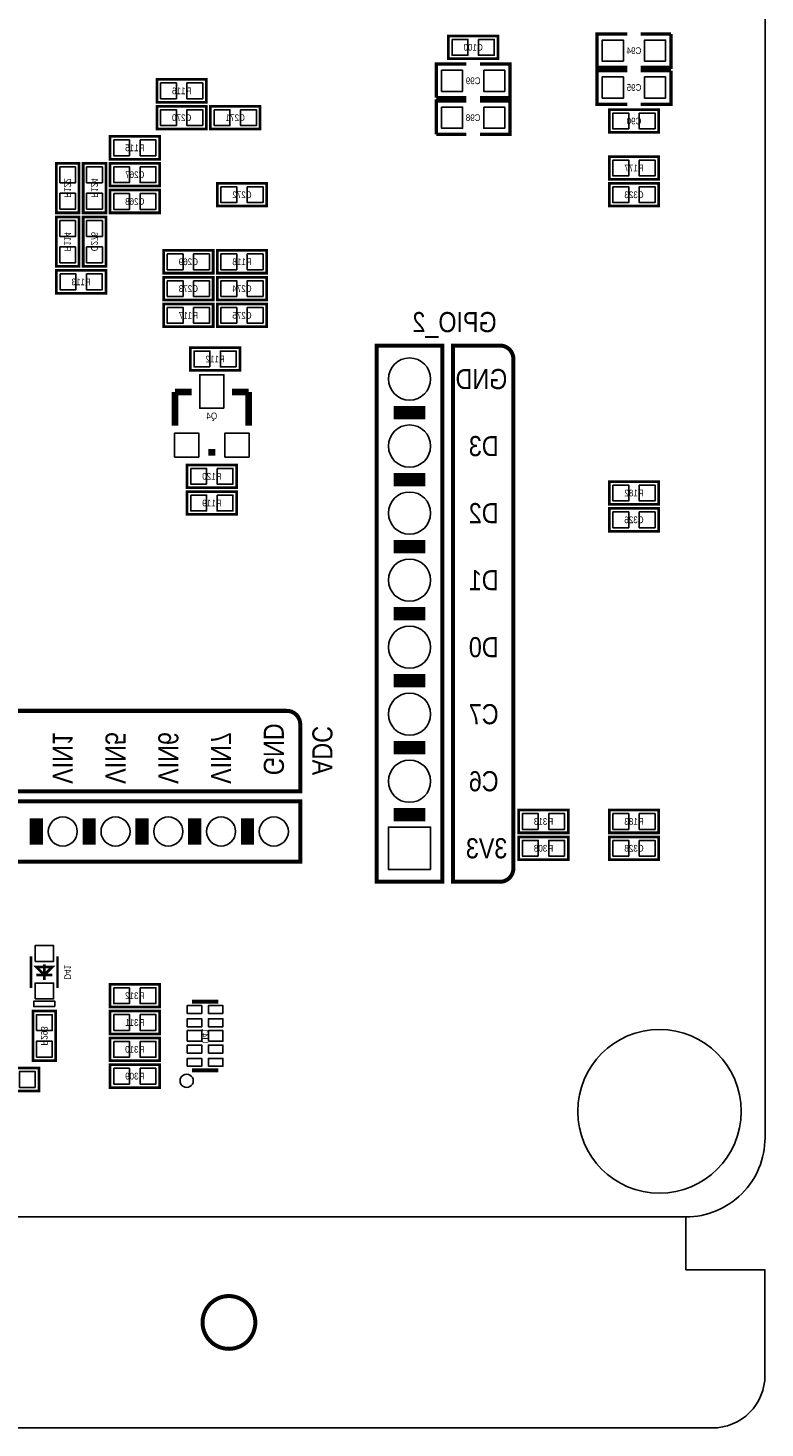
# Model space of a CAD drawing. Extents: x 0 to 150, y -8 to 98.
# Tile 10 of 13: x 122 to 150, y -8 to 45. Entities that reach past the tile are written whole.
import ezdxf
from ezdxf.enums import TextEntityAlignment as Align

# ---------------------------------------------------------------- set-up
doc = ezdxf.new("R2010")
doc.units = 0
for name, color, linetype in [('BG_OUTLINE', 92, 'CONTINUOUS'), ('BG_SILKSCREEN_BOTTOM', 52, 'CONTINUOUS'), ('PG_SILKSCREEN_BOTTOM', 150, 'CONTINUOUS'), ('PIN_BOTTOM', 253, 'CONTINUOUS'), ('RD_SILKSCREEN_BOTTOM', 80, 'CONTINUOUS')]:
    doc.layers.add(name, color=color, linetype=linetype)

msp = doc.modelspace()

# ---------------------------------------------------------------- linework, layer by layer
at = {"layer": 'BG_OUTLINE'}
msp.add_lwpolyline([(2.999994, 0), (146.99996, 0, 0.414214), (149.999954, 2.999994), (149.999954, 86.999826, 0.414214), (146.99996, 89.99982), (74.076052, 89.99982), (74.076052, 80.9498), (60.07608, 80.9498), (60.07608, 89.99982), (2.999994, 89.99982, 0.414214), (0, 86.999826), (0, 2.999994, 0.414214), (2.999994, 0), (2.999994, -1.999996), (0, -1.999996), (0, -5.999988, 0.414214), (1.999996, -7.999984), (147.999704, -7.999984, 0.414214), (149.9997, -5.999988), (149.9997, -1.999996), (146.999706, -1.999996), (146.999706, 0)], format="xyb", dxfattribs=at)
at = {"layer": 'BG_OUTLINE', "const_width": 0.1524}
msp.add_lwpolyline([(130.679698, -3.999992, 1), (128.679702, -3.999992, 1), (130.679698, -3.999992)], format="xyb", dxfattribs=at)
at = {"layer": 'BG_SILKSCREEN_BOTTOM', "const_width": 0.1524}
for points in [[(135.275066, 33.02), (137.774934, 33.02), (137.774934, 12.7), (135.275066, 12.7), (135.275066, 33.02)], [(120.382284, 13.462), (132.38226, 13.462), (132.38226, 15.748), (120.382284, 15.748), (120.382284, 13.462)]]:
    msp.add_lwpolyline(points, dxfattribs=at)
for points in [[(140.462, 32.512), (140.462, 13.208, -0.414214), (139.954, 12.7), (138.176, 12.7), (138.176, 33.02), (139.954, 33.02, -0.414214), (140.462, 32.512)], [(132.38226, 18.669), (132.38226, 16.129), (120.382284, 16.129), (120.382284, 18.669, -0.414214), (120.890284, 19.177), (131.87426, 19.177, -0.414214), (132.38226, 18.669)]]:
    msp.add_lwpolyline(points, format="xyb", dxfattribs=at)
at = {"layer": 'PG_SILKSCREEN_BOTTOM'}
for points, const_width in [([(137.9982, 43.8912), (139.8778, 43.8912), (139.8778, 44.7548), (137.9982, 44.7548), (137.9982, 43.8912)], 0.1016), ([(144.78, 44.831), (143.637, 44.831), (143.637, 43.561), (144.78, 43.561)], 0.127), ([(145.288, 43.561), (146.431, 43.561), (146.431, 44.831)], 0.127), ([(146.431, 44.831), (145.288, 44.831)], 0.127), ([(138.684, 43.688), (137.541, 43.688), (137.541, 42.418)], 0.127), ([(139.192, 42.418), (140.335, 42.418), (140.335, 43.688), (139.192, 43.688)], 0.127), ([(128.8288, 43.1038), (126.9492, 43.1038), (126.9492, 42.2402), (128.8288, 42.2402), (128.8288, 43.1038)], 0.1016), ([(144.78, 43.434), (143.637, 43.434), (143.637, 42.164), (144.78, 42.164)], 0.127), ([(145.288, 42.164), (146.431, 42.164), (146.431, 43.434)], 0.127), ([(146.431, 43.434), (145.288, 43.434)], 0.127), ([(137.541, 42.418), (138.684, 42.418)], 0.127), ([(128.8288, 42.0878), (126.9492, 42.0878), (126.9492, 41.2242), (128.8288, 41.2242), (128.8288, 42.0878)], 0.1016), ([(128.9812, 41.2242), (130.8608, 41.2242), (130.8608, 42.0878), (128.9812, 42.0878), (128.9812, 41.2242)], 0.1016), ([(138.684, 42.291), (137.541, 42.291), (137.541, 41.021)], 0.127), ([(139.192, 41.021), (140.335, 41.021), (140.335, 42.291), (139.192, 42.291)], 0.127), ([(145.9738, 41.9608), (144.0942, 41.9608), (144.0942, 41.0972), (145.9738, 41.0972), (145.9738, 41.9608)], 0.1016), ([(125.1712, 40.0812), (127.0508, 40.0812), (127.0508, 40.9448), (125.1712, 40.9448), (125.1712, 40.0812)], 0.1016), ([(137.541, 41.021), (138.684, 41.021)], 0.127), ([(123.1392, 39.9288), (123.1392, 38.0492), (124.0028, 38.0492), (124.0028, 39.9288), (123.1392, 39.9288)], 0.1016), ([(124.1552, 39.9288), (124.1552, 38.0492), (125.0188, 38.0492), (125.0188, 39.9288), (124.1552, 39.9288)], 0.1016), ([(125.1712, 39.0652), (127.0508, 39.0652), (127.0508, 39.9288), (125.1712, 39.9288), (125.1712, 39.0652)], 0.1016), ([(144.0942, 39.3192), (145.9738, 39.3192), (145.9738, 40.1828), (144.0942, 40.1828), (144.0942, 39.3192)], 0.1016), ([(125.1712, 38.0492), (127.0508, 38.0492), (127.0508, 38.9128), (125.1712, 38.9128), (125.1712, 38.0492)], 0.1016), ([(129.2352, 38.3032), (131.1148, 38.3032), (131.1148, 39.1668), (129.2352, 39.1668), (129.2352, 38.3032)], 0.1016), ([(144.0942, 38.3032), (145.9738, 38.3032), (145.9738, 39.1668), (144.0942, 39.1668), (144.0942, 38.3032)], 0.1016), ([(123.1392, 37.8968), (123.1392, 36.0172), (124.0028, 36.0172), (124.0028, 37.8968), (123.1392, 37.8968)], 0.1016), ([(125.0188, 36.0172), (125.0188, 37.8968), (124.1552, 37.8968), (124.1552, 36.0172), (125.0188, 36.0172)], 0.1016), ([(127.2032, 35.7632), (129.0828, 35.7632), (129.0828, 36.6268), (127.2032, 36.6268), (127.2032, 35.7632)], 0.1016), ([(129.2352, 35.7632), (131.1148, 35.7632), (131.1148, 36.6268), (129.2352, 36.6268), (129.2352, 35.7632)], 0.1016), ([(123.1392, 35.0012), (125.0188, 35.0012), (125.0188, 35.8648), (123.1392, 35.8648), (123.1392, 35.0012)], 0.1016), ([(127.2032, 34.7472), (129.0828, 34.7472), (129.0828, 35.6108), (127.2032, 35.6108), (127.2032, 34.7472)], 0.1016), ([(131.1148, 35.6108), (129.2352, 35.6108), (129.2352, 34.7472), (131.1148, 34.7472), (131.1148, 35.6108)], 0.1016), ([(127.2032, 33.7312), (129.0828, 33.7312), (129.0828, 34.5948), (127.2032, 34.5948), (127.2032, 33.7312)], 0.1016), ([(131.1148, 34.5948), (129.2352, 34.5948), (129.2352, 33.7312), (131.1148, 33.7312), (131.1148, 34.5948)], 0.1016), ([(130.0988, 32.9438), (128.2192, 32.9438), (128.2192, 32.0802), (130.0988, 32.0802), (130.0988, 32.9438)], 0.1016), ([(128.27, 31.2547), (127.635, 31.2547)], 0.254), ([(127.635, 31.2547), (127.635, 29.9847)], 0.254), ([(129.794, 31.2547), (130.429, 31.2547)], 0.254), ([(130.429, 31.2547), (130.429, 29.9847)], 0.254), ([(135.925052, 30.48), (137.124948, 30.48)], 0.500126), ([(129.159, 28.9687), (128.905, 28.9687)], 0.254), ([(128.0922, 27.6352), (129.9718, 27.6352), (129.9718, 28.4988), (128.0922, 28.4988), (128.0922, 27.6352)], 0.1016), ([(135.925052, 27.94), (137.124948, 27.94)], 0.500126), ([(144.0942, 27.0002), (145.9738, 27.0002), (145.9738, 27.8638), (144.0942, 27.8638), (144.0942, 27.0002)], 0.1016), ([(128.0922, 26.6192), (129.9718, 26.6192), (129.9718, 27.4828), (128.0922, 27.4828), (128.0922, 26.6192)], 0.1016), ([(144.0942, 25.9842), (145.9738, 25.9842), (145.9738, 26.8478), (144.0942, 26.8478), (144.0942, 25.9842)], 0.1016), ([(135.925052, 25.4), (137.124948, 25.4)], 0.500126), ([(135.925052, 22.86), (137.124948, 22.86)], 0.500126), ([(135.925052, 20.32), (137.124948, 20.32)], 0.500126), ([(135.925052, 17.78), (137.124948, 17.78)], 0.500126), ([(135.925052, 15.24), (137.124948, 15.24)], 0.500126), ([(142.5448, 15.4178), (140.6652, 15.4178), (140.6652, 14.5542), (142.5448, 14.5542), (142.5448, 15.4178)], 0.1016), ([(144.0942, 14.5542), (145.9738, 14.5542), (145.9738, 15.4178), (144.0942, 15.4178), (144.0942, 14.5542)], 0.1016), ([(122.38228, 15.105126), (122.38228, 14.104874)], 0.500126), ([(124.382276, 15.105126), (124.382276, 14.104874)], 0.500126), ([(126.382272, 14.104874), (126.382272, 15.105126)], 0.500126), ([(128.382268, 14.104874), (128.382268, 15.105126)], 0.500126), ([(130.382264, 14.104874), (130.382264, 15.105126)], 0.500126), ([(142.5448, 14.4018), (140.6652, 14.4018), (140.6652, 13.5382), (142.5448, 13.5382), (142.5448, 14.4018)], 0.1016), ([(144.0942, 13.5382), (145.9738, 13.5382), (145.9738, 14.4018), (144.0942, 14.4018), (144.0942, 13.5382)], 0.1016), ([(122.181874, 8.671052), (122.181874, 9.870948)], 0.100076), ([(122.682, 8.971026), (122.682, 9.570974)], 0.100076), ([(123.182126, 8.671052), (123.182126, 9.870948)], 0.100076), ([(122.981974, 9.470898), (122.682, 9.170924), (122.382026, 9.470898), (122.981974, 9.470898)], 0.100076), ([(122.981974, 9.170924), (122.382026, 9.170924)], 0.100076), ([(125.1712, 7.9502), (127.0508, 7.9502), (127.0508, 8.8138), (125.1712, 8.8138), (125.1712, 7.9502)], 0.1016), ([(129.278126, 8.157972), (128.277874, 8.157972)], 0.150114), ([(123.1138, 5.9182), (123.1138, 7.7978), (122.2502, 7.7978), (122.2502, 5.9182), (123.1138, 5.9182)], 0.1016), ([(125.1712, 6.9342), (127.0508, 6.9342), (127.0508, 7.7978), (125.1712, 7.7978), (125.1712, 6.9342)], 0.1016), ([(125.1712, 5.9182), (127.0508, 5.9182), (127.0508, 6.7818), (125.1712, 6.7818), (125.1712, 5.9182)], 0.1016), ([(122.4788, 5.6388), (120.5992, 5.6388), (120.5992, 4.7752), (122.4788, 4.7752), (122.4788, 5.6388)], 0.1016), ([(125.1712, 4.9022), (127.0508, 4.9022), (127.0508, 5.7658), (125.1712, 5.7658), (125.1712, 4.9022)], 0.1016), ([(129.278126, 5.558028), (128.277874, 5.558028)], 0.150114)]:
    msp.add_lwpolyline(points, dxfattribs=dict(at, const_width=const_width))
msp.add_lwpolyline([(123.08205, 7.971028), (122.28195, 7.971028), (122.28195, 8.170926), (123.08205, 8.170926)], close=True, dxfattribs=at)
msp.add_lwpolyline([(128.327912, 5.157978, 1), (127.828088, 5.158022, 1)], format="xyb", close=True, dxfattribs=at)
at = {"layer": 'PIN_BOTTOM'}
for points in [[(138.138408, 44.62272), (138.138408, 44.02328), (138.737848, 44.02328), (138.737848, 44.62272)], [(139.138152, 44.62272), (139.138152, 44.02328), (139.737592, 44.02328), (139.737592, 44.62272)], [(144.63395, 43.79595), (144.63395, 44.59605), (143.83385, 44.59605), (143.83385, 43.79595)], [(146.23415, 43.79595), (146.23415, 44.59605), (145.43405, 44.59605), (145.43405, 43.79595)], [(137.73785, 43.45305), (137.73785, 42.65295), (138.53795, 42.65295), (138.53795, 43.45305)], [(139.33805, 43.45305), (139.33805, 42.65295), (140.13815, 42.65295), (140.13815, 43.45305)], [(144.63395, 42.39895), (144.63395, 43.19905), (143.83385, 43.19905), (143.83385, 42.39895)], [(146.23415, 42.39895), (146.23415, 43.19905), (145.43405, 43.19905), (145.43405, 42.39895)], [(127.688848, 42.37228), (127.688848, 42.97172), (127.089408, 42.97172), (127.089408, 42.37228)], [(128.688592, 42.37228), (128.688592, 42.97172), (128.089152, 42.97172), (128.089152, 42.37228)], [(127.688848, 41.35628), (127.688848, 41.95572), (127.089408, 41.95572), (127.089408, 41.35628)], [(128.688592, 41.35628), (128.688592, 41.95572), (128.089152, 41.95572), (128.089152, 41.35628)], [(129.121408, 41.95572), (129.121408, 41.35628), (129.720848, 41.35628), (129.720848, 41.95572)], [(130.121152, 41.95572), (130.121152, 41.35628), (130.720592, 41.35628), (130.720592, 41.95572)], [(137.73785, 42.05605), (137.73785, 41.25595), (138.53795, 41.25595), (138.53795, 42.05605)], [(139.33805, 42.05605), (139.33805, 41.25595), (140.13815, 41.25595), (140.13815, 42.05605)], [(144.833848, 41.22928), (144.833848, 41.82872), (144.234408, 41.82872), (144.234408, 41.22928)], [(145.833592, 41.22928), (145.833592, 41.82872), (145.234152, 41.82872), (145.234152, 41.22928)], [(125.311408, 40.81272), (125.311408, 40.21328), (125.910848, 40.21328), (125.910848, 40.81272)], [(126.311152, 40.81272), (126.311152, 40.21328), (126.910592, 40.21328), (126.910592, 40.81272)], [(125.311408, 39.79672), (125.311408, 39.19728), (125.910848, 39.19728), (125.910848, 39.79672)], [(126.311152, 39.79672), (126.311152, 39.19728), (126.910592, 39.19728), (126.910592, 39.79672)], [(144.234408, 40.05072), (144.234408, 39.45128), (144.833848, 39.45128), (144.833848, 40.05072)], [(145.234152, 40.05072), (145.234152, 39.45128), (145.833592, 39.45128), (145.833592, 40.05072)], [(123.87072, 39.788592), (123.27128, 39.788592), (123.27128, 39.189152), (123.87072, 39.189152)], [(124.88672, 39.788592), (124.28728, 39.788592), (124.28728, 39.189152), (124.88672, 39.189152)], [(123.87072, 38.788848), (123.27128, 38.788848), (123.27128, 38.189408), (123.87072, 38.189408)], [(124.88672, 38.788848), (124.28728, 38.788848), (124.28728, 38.189408), (124.88672, 38.189408)], [(125.311408, 38.78072), (125.311408, 38.18128), (125.910848, 38.18128), (125.910848, 38.78072)], [(126.311152, 38.78072), (126.311152, 38.18128), (126.910592, 38.18128), (126.910592, 38.78072)], [(129.375408, 39.03472), (129.375408, 38.43528), (129.974848, 38.43528), (129.974848, 39.03472)], [(130.375152, 39.03472), (130.375152, 38.43528), (130.974592, 38.43528), (130.974592, 39.03472)], [(144.234408, 39.03472), (144.234408, 38.43528), (144.833848, 38.43528), (144.833848, 39.03472)], [(145.234152, 39.03472), (145.234152, 38.43528), (145.833592, 38.43528), (145.833592, 39.03472)], [(123.87072, 37.756592), (123.27128, 37.756592), (123.27128, 37.157152), (123.87072, 37.157152)], [(124.28728, 37.157152), (124.88672, 37.157152), (124.88672, 37.756592), (124.28728, 37.756592)], [(123.87072, 36.756848), (123.27128, 36.756848), (123.27128, 36.157408), (123.87072, 36.157408)], [(124.28728, 36.157408), (124.88672, 36.157408), (124.88672, 36.756848), (124.28728, 36.756848)], [(127.343408, 36.49472), (127.343408, 35.89528), (127.942848, 35.89528), (127.942848, 36.49472)], [(128.343152, 36.49472), (128.343152, 35.89528), (128.942592, 35.89528), (128.942592, 36.49472)], [(129.375408, 36.49472), (129.375408, 35.89528), (129.974848, 35.89528), (129.974848, 36.49472)], [(130.375152, 36.49472), (130.375152, 35.89528), (130.974592, 35.89528), (130.974592, 36.49472)], [(123.279408, 35.73272), (123.279408, 35.13328), (123.878848, 35.13328), (123.878848, 35.73272)], [(124.279152, 35.73272), (124.279152, 35.13328), (124.878592, 35.13328), (124.878592, 35.73272)], [(127.343408, 35.47872), (127.343408, 34.87928), (127.942848, 34.87928), (127.942848, 35.47872)], [(128.343152, 35.47872), (128.343152, 34.87928), (128.942592, 34.87928), (128.942592, 35.47872)], [(129.974848, 34.87928), (129.974848, 35.47872), (129.375408, 35.47872), (129.375408, 34.87928)], [(130.974592, 34.87928), (130.974592, 35.47872), (130.375152, 35.47872), (130.375152, 34.87928)], [(127.343408, 34.46272), (127.343408, 33.86328), (127.942848, 33.86328), (127.942848, 34.46272)], [(128.343152, 34.46272), (128.343152, 33.86328), (128.942592, 33.86328), (128.942592, 34.46272)], [(129.974848, 33.86328), (129.974848, 34.46272), (129.375408, 34.46272), (129.375408, 33.86328)], [(130.974592, 33.86328), (130.974592, 34.46272), (130.375152, 34.46272), (130.375152, 33.86328)], [(128.958848, 32.21228), (128.958848, 32.81172), (128.359408, 32.81172), (128.359408, 32.21228)], [(129.958592, 32.21228), (129.958592, 32.81172), (129.359152, 32.81172), (129.359152, 32.21228)], [(129.4892, 30.6451), (129.4892, 31.9151), (128.5748, 31.9151), (128.5748, 30.6451)], [(128.5367, 28.7909), (128.5367, 29.7053), (127.6223, 29.7053), (127.6223, 28.7909)], [(130.4417, 28.7909), (130.4417, 29.7053), (129.5273, 29.7053), (129.5273, 28.7909)], [(128.232408, 28.36672), (128.232408, 27.76728), (128.831848, 27.76728), (128.831848, 28.36672)], [(129.232152, 28.36672), (129.232152, 27.76728), (129.831592, 27.76728), (129.831592, 28.36672)], [(144.234408, 27.73172), (144.234408, 27.13228), (144.833848, 27.13228), (144.833848, 27.73172)], [(145.234152, 27.73172), (145.234152, 27.13228), (145.833592, 27.13228), (145.833592, 27.73172)], [(128.232408, 27.35072), (128.232408, 26.75128), (128.831848, 26.75128), (128.831848, 27.35072)], [(129.232152, 27.35072), (129.232152, 26.75128), (129.831592, 26.75128), (129.831592, 27.35072)], [(144.234408, 26.71572), (144.234408, 26.11628), (144.833848, 26.11628), (144.833848, 26.71572)], [(145.234152, 26.71572), (145.234152, 26.11628), (145.833592, 26.11628), (145.833592, 26.71572)], [(141.404848, 14.68628), (141.404848, 15.28572), (140.805408, 15.28572), (140.805408, 14.68628)], [(142.404592, 14.68628), (142.404592, 15.28572), (141.805152, 15.28572), (141.805152, 14.68628)], [(144.234408, 15.28572), (144.234408, 14.68628), (144.833848, 14.68628), (144.833848, 15.28572)], [(145.234152, 15.28572), (145.234152, 14.68628), (145.833592, 14.68628), (145.833592, 15.28572)], [(137.324973, 13.170027), (135.725027, 13.170027), (135.725027, 14.769973), (137.324973, 14.769973)], [(141.404848, 13.67028), (141.404848, 14.26972), (140.805408, 14.26972), (140.805408, 13.67028)], [(142.404592, 13.67028), (142.404592, 14.26972), (141.805152, 14.26972), (141.805152, 13.67028)], [(144.234408, 14.26972), (144.234408, 13.67028), (144.833848, 13.67028), (144.833848, 14.26972)], [(145.234152, 14.26972), (145.234152, 13.67028), (145.833592, 13.67028), (145.833592, 14.26972)], [(122.331988, 9.680956), (123.032012, 9.680956), (123.032012, 10.280904), (122.331988, 10.280904)], [(122.331988, 8.261096), (123.032012, 8.261096), (123.032012, 8.861044), (122.331988, 8.861044)], [(125.311408, 8.68172), (125.311408, 8.08228), (125.910848, 8.08228), (125.910848, 8.68172)], [(126.311152, 8.68172), (126.311152, 8.08228), (126.910592, 8.08228), (126.910592, 8.68172)], [(128.102995, 7.708011), (128.652905, 7.708011), (128.652905, 8.007985), (128.102995, 8.007985)], [(128.903095, 7.708011), (129.453005, 7.708011), (129.453005, 8.007985), (128.903095, 8.007985)], [(122.38228, 7.058152), (122.98172, 7.058152), (122.98172, 7.657592), (122.38228, 7.657592)], [(125.311408, 7.66572), (125.311408, 7.06628), (125.910848, 7.06628), (125.910848, 7.66572)], [(126.311152, 7.66572), (126.311152, 7.06628), (126.910592, 7.06628), (126.910592, 7.66572)], [(128.102995, 7.208139), (128.652905, 7.208139), (128.652905, 7.508113), (128.102995, 7.508113)], [(128.903095, 7.208139), (129.453005, 7.208139), (129.453005, 7.508113), (128.903095, 7.508113)], [(128.102995, 6.657975), (128.652905, 6.657975), (128.652905, 7.058025), (128.102995, 7.058025)], [(128.903095, 6.657975), (129.453005, 6.657975), (129.453005, 7.058025), (128.903095, 7.058025)], [(122.38228, 6.058408), (122.98172, 6.058408), (122.98172, 6.657848), (122.38228, 6.657848)], [(125.311408, 6.64972), (125.311408, 6.05028), (125.910848, 6.05028), (125.910848, 6.64972)], [(126.311152, 6.64972), (126.311152, 6.05028), (126.910592, 6.05028), (126.910592, 6.64972)], [(128.102995, 6.207887), (128.652905, 6.207887), (128.652905, 6.507861), (128.102995, 6.507861)], [(128.903095, 6.207887), (129.453005, 6.207887), (129.453005, 6.507861), (128.903095, 6.507861)], [(128.102995, 5.708015), (128.652905, 5.708015), (128.652905, 6.007989), (128.102995, 6.007989)], [(128.903095, 5.708015), (129.453005, 5.708015), (129.453005, 6.007989), (128.903095, 6.007989)], [(122.338592, 4.90728), (122.338592, 5.50672), (121.739152, 5.50672), (121.739152, 4.90728)], [(125.311408, 5.63372), (125.311408, 5.03428), (125.910848, 5.03428), (125.910848, 5.63372)], [(126.311152, 5.63372), (126.311152, 5.03428), (126.910592, 5.03428), (126.910592, 5.63372)]]:
    msp.add_lwpolyline(points, close=True, dxfattribs=at)
for centre, radius in [((136.525, 31.75), 0.799973), ((136.525, 29.21), 0.799973), ((136.525, 26.67), 0.799973), ((136.525, 24.13), 0.799973), ((136.525, 21.59), 0.799973), ((136.525, 19.05), 0.799973), ((136.525, 16.51), 0.799973), ((123.382278, 14.605), 0.550037), ((125.382274, 14.605), 0.550037), ((127.38227, 14.605), 0.550037), ((129.382266, 14.605), 0.550037), ((131.382262, 14.605), 0.550037), ((146.000216, 3.999992), 3.099943)]:
    msp.add_circle(centre, radius, dxfattribs=at)

# ---------------------------------------------------------------- texts
at = {"layer": 'BG_SILKSCREEN_BOTTOM', "text_generation_flag": 2, "width": 0.866667}
for s, p in [('GPIO_2', (139.827, 33.528)), ('GND', (140.2334, 31.369)), ('D3', (139.9032, 28.829)), ('D2', (139.9032, 26.289)), ('D1', (139.9032, 23.749)), ('D0', (139.9032, 21.209)), ('C7', (139.9032, 18.669)), ('C6', (139.9032, 16.129)), ('3V3', (140.2334, 13.589))]:
    msp.add_text(s, height=0.762, dxfattribs=at).set_placement(p)
for s, p in [('GND', (131.001262, 16.7386)), ('VIN1', (123.001278, 16.4084)), ('VIN5', (125.001274, 16.4084)), ('VIN6', (127.00127, 16.4084)), ('VIN7', (129.001266, 16.4084)), ('ADC', (132.842, 16.7386))]:
    msp.add_text(s, height=0.762, rotation=270, dxfattribs=at).set_placement(p)
at = {"layer": 'RD_SILKSCREEN_BOTTOM', "text_generation_flag": 2, "width": 0.9}
for s, p in [('C100', (138.938, 44.196)), ('C94', (145.034, 44.069)), ('C99', (138.938, 42.926)), ('R116', (127.889, 42.545)), ('C95', (145.034, 42.672)), ('C270', (127.889, 41.529)), ('C271', (129.921, 41.529)), ('C98', (138.938, 41.529)), ('C90', (145.034, 41.402)), ('R115', (126.111, 40.386)), ('R177', (145.034, 39.624)), ('C267', (126.111, 39.37)), ('C272', (130.175, 38.608)), ('C323', (145.034, 38.608)), ('C268', (126.111, 38.354)), ('C269', (128.143, 36.068)), ('R118', (130.175, 36.068)), ('R113', (124.079, 35.306)), ('C273', (128.143, 35.052)), ('C274', (130.175, 35.052)), ('R117', (128.143, 34.036)), ('C275', (130.175, 34.036)), ('R112', (129.159, 32.385)), ('Q4', (129.032, 30.226)), ('R120', (129.032, 27.94)), ('R119', (129.032, 26.924)), ('R182', (145.034, 27.305)), ('C326', (145.034, 26.289)), ('R313', (141.605, 14.859)), ('R183', (145.034, 14.859)), ('R308', (141.605, 13.843)), ('C328', (145.034, 13.843)), ('R312', (126.111, 8.255)), ('R311', (126.111, 7.239)), ('R310', (126.111, 6.223)), ('R309', (126.111, 5.207))]:
    msp.add_text(s, height=0.254, dxfattribs=at).set_placement(p, align=Align.CENTER)
for s, p in [('R122', (123.444, 38.989254)), ('R124', (124.46, 38.989254)), ('R114', (123.444, 36.957254)), ('C276', (124.46, 36.957254)), ('D41', (123.444, 9.271)), ('R293', (122.555, 6.858254)), ('U41', (128.651, 6.858254))]:
    msp.add_text(s, height=0.254, rotation=270, dxfattribs=at).set_placement(p, align=Align.CENTER)

doc.saveas('drawing.dxf')
